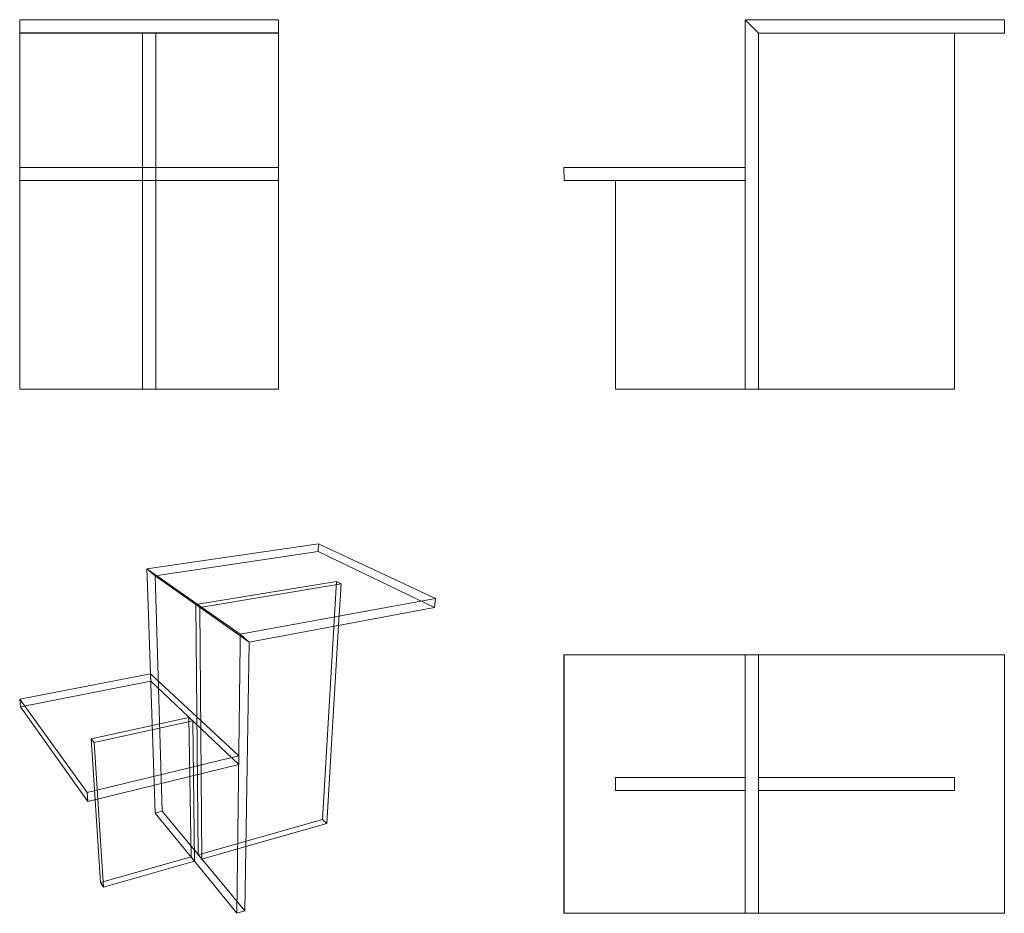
# Model space of a CAD drawing. Header units: millimetres. Extents: x -49 to 1283, y -1170 to 40.
import ezdxf

# ---------------------------------------------------------------- set-up
doc = ezdxf.new("R2010")
doc.units = ezdxf.units.MM
for name, color, linetype, lineweight, true_color in [('Default', 7, 'Continuous', 18, 0x000000), ('Make2D', 7, 'Continuous', 18, 0x000000), ('Make2D$hidden$lines', 7, 'Continuous', 13, 0xe6e6e6), ('Make2D$visible$lines', 7, 'Continuous', 18, 0x000000)]:
    doc.layers.add(name, color=color, linetype=linetype, lineweight=lineweight, true_color=true_color)

msp = doc.modelspace()

# ---------------------------------------------------------------- linework, layer by layer
at = {"layer": 'Default'}
for p, q in [((950.3, 21.5), (932.3, 39.5)), ((134.8, -460.5), (116.8, -460.5)), ((116.8, -460.5), (134.8, -460.5)), ((134.8, -460.5), (300.8, -460.5)), ((249.2, -792.3), (261.4, -803.1))]:
    msp.add_line(p, q, dxfattribs=at)
at = {"layer": 'Make2D'}
for p, q in [((687.3, -820), (687.3, -1170)), ((932.3, -820), (687.3, -820)), ((687.4, -820), (687.4, -1170)), ((931.7, -820.2), (931.7, -820.2)), ((932.3, -1170), (932.3, -820)), ((932.3, -820), (932.3, -1170)), ((1283.2, -820), (932.3, -820)), ((950.3, -1170), (950.3, -820)), ((1283.2, -1170), (1283.2, -820)), ((932.3, -986), (757.1, -986)), ((757.1, -1004), (757.1, -986)), ((757.1, -986), (757.1, -1004)), ((1215.7, -986), (950.3, -986)), ((1215.7, -986), (1215.7, -1004)), ((932.3, -1004), (757.1, -1004)), ((1215.7, -1004), (950.3, -1004)), ((687.3, -1170), (932.3, -1170)), ((932.3, -1170), (932.3, -1170)), ((932.3, -1170), (1283.2, -1170))]:
    msp.add_line(p, q, dxfattribs=at)
at = {"layer": 'Make2D$hidden$lines'}
for p, q in [((-49.2, 21.7), (300.8, 21.7)), ((-49.2, -160.5), (300.8, -160.5)), ((-49.2, -178.3), (300.8, -178.3)), ((134.8, -178.3), (116.8, -178.3)), ((932.3, -178.3), (932.3, -178.3)), ((354.6, -680.5), (355.1, -670)), ((354.6, -680.5), (134, -713.3)), ((512.1, -756.1), (354.6, -680.5)), ((134, -713.3), (122.9, -703.6)), ((261.4, -802.9), (134, -713.1)), ((134, -713.1), (143.5, -1031.8)), ((379.3, -720.7), (189.1, -752.1)), ((385.8, -724), (194.5, -755.9)), ((360.7, -1043.2), (379.3, -720.7)), ((379.3, -720.7), (385.8, -724)), ((382.4, -780.4), (385.8, -724)), ((189.1, -752.1), (194.5, -755.9)), ((189.1, -752.1), (192.5, -1090.8)), ((194.5, -755.9), (197.3, -1096.6)), ((128.1, -855.9), (127.7, -845.9)), ((127.7, -845.9), (134, -1034.3)), ((128.1, -855.9), (-48.1, -890.6)), ((247.3, -968.5), (128.1, -855.9)), ((179.8, -904.8), (47.3, -933.7)), ((182.6, -1093.7), (179.8, -904.8)), ((179.8, -904.8), (184.9, -909.6)), ((184.9, -909.6), (51.5, -938.9)), ((187.3, -1099.4), (184.9, -909.6)), ((47.3, -933.7), (51.5, -938.9)), ((47.3, -933.7), (52.7, -1016.3)), ((51.5, -938.9), (56.4, -1015.4)), ((134, -1034.3), (143.5, -1031.8)), ((187.2, -1099.4), (134, -1034.3)), ((255.6, -1166.6), (143.5, -1031.8)), ((360.7, -1043.2), (192.5, -1090.8)), ((360.7, -1043.2), (366.3, -1048.3)), ((197.3, -1096.6), (192.5, -1090.8)), ((257, -1079.5), (197.3, -1096.6)), ((182.6, -1093.7), (60.1, -1128.4)), ((182.6, -1093.7), (187.3, -1099.4)), ((187.3, -1099.4), (187.2, -1099.4))]:
    msp.add_line(p, q, dxfattribs=at)
at = {"layer": 'Make2D$visible$lines'}
for p, q in [((-49.2, 39.5), (300.8, 39.5)), ((-49.2, 21.5), (-49.2, 39.5)), ((300.8, 21.5), (300.8, 39.5)), ((932.3, 39.5), (1283.2, 39.5)), ((932.3, 24.5), (932.3, 39.5)), ((1283.2, 21.5), (1283.2, 39.5)), ((-49.2, -460.5), (-49.2, 21.5)), ((-49.2, 21.5), (300.8, 21.5)), ((116.8, -460.5), (116.8, 21.5)), ((134.8, -460.5), (134.8, 21.5)), ((300.8, 21.5), (300.8, -460.5)), ((932.3, -460.5), (932.3, 24.5)), ((950.3, 21.7), (950.1, 21.7)), ((950.3, -460.5), (950.3, 21.7)), ((950.3, 21.5), (1283.2, 21.5)), ((1215.7, -460.5), (1215.7, 21.5)), ((687.3, -160.5), (932.3, -160.5)), ((687.4, -178.3), (687.3, -160.5)), ((932.4, -178.3), (932.3, -160.5)), ((687.4, -178.3), (932.4, -178.3)), ((932.3, -178.3), (757.1, -178.3)), ((757.1, -178.3), (757.1, -460.5)), ((-49.2, -460.5), (116.8, -460.5)), ((932.3, -460.5), (757.1, -460.5)), ((932.3, -460.5), (932.3, -460.5)), ((950.3, -460.5), (932.3, -460.5)), ((950.3, -460.5), (950.3, -460.5)), ((1215.7, -460.5), (950.3, -460.5)), ((355.1, -670), (122.9, -703.6)), ((513.4, -744), (355.1, -670)), ((123.3, -714.8), (122.9, -703.6)), ((122.9, -703.6), (249.2, -792.3)), ((123.3, -714.8), (127.7, -845.9)), ((249.2, -792.3), (513.4, -744)), ((512.1, -756.1), (513.4, -744)), ((261.4, -803.1), (512.1, -756.1)), ((366.3, -1048.3), (382.4, -780.4)), ((249.1, -805.4), (249.2, -792.3)), ((244.8, -1170), (249.1, -805.4)), ((255.6, -1166.6), (261.4, -802.9)), ((261.4, -802.9), (261.3, -803)), ((127.7, -845.9), (-49.2, -880.2)), ((247.3, -957.1), (127.7, -845.9)), ((-48.1, -890.6), (-49.2, -880.2)), ((-49.2, -880.2), (41.9, -1006.7)), ((-48.1, -890.6), (42.9, -1018.7)), ((41.9, -1006.7), (247.3, -957.1)), ((247.3, -968.5), (247.3, -957.1)), ((42.9, -1018.7), (247.3, -968.5)), ((42.9, -1018.7), (41.9, -1006.7)), ((52.7, -1016.3), (60.1, -1128.4)), ((56.4, -1015.4), (64.1, -1134.6)), ((366.3, -1048.3), (257, -1079.5)), ((187.2, -1099.4), (64.1, -1134.6)), ((244.8, -1170), (187.2, -1099.4)), ((64.1, -1134.6), (60.1, -1128.4)), ((255.6, -1166.6), (244.8, -1170))]:
    msp.add_line(p, q, dxfattribs=at)

doc.saveas('drawing.dxf')
